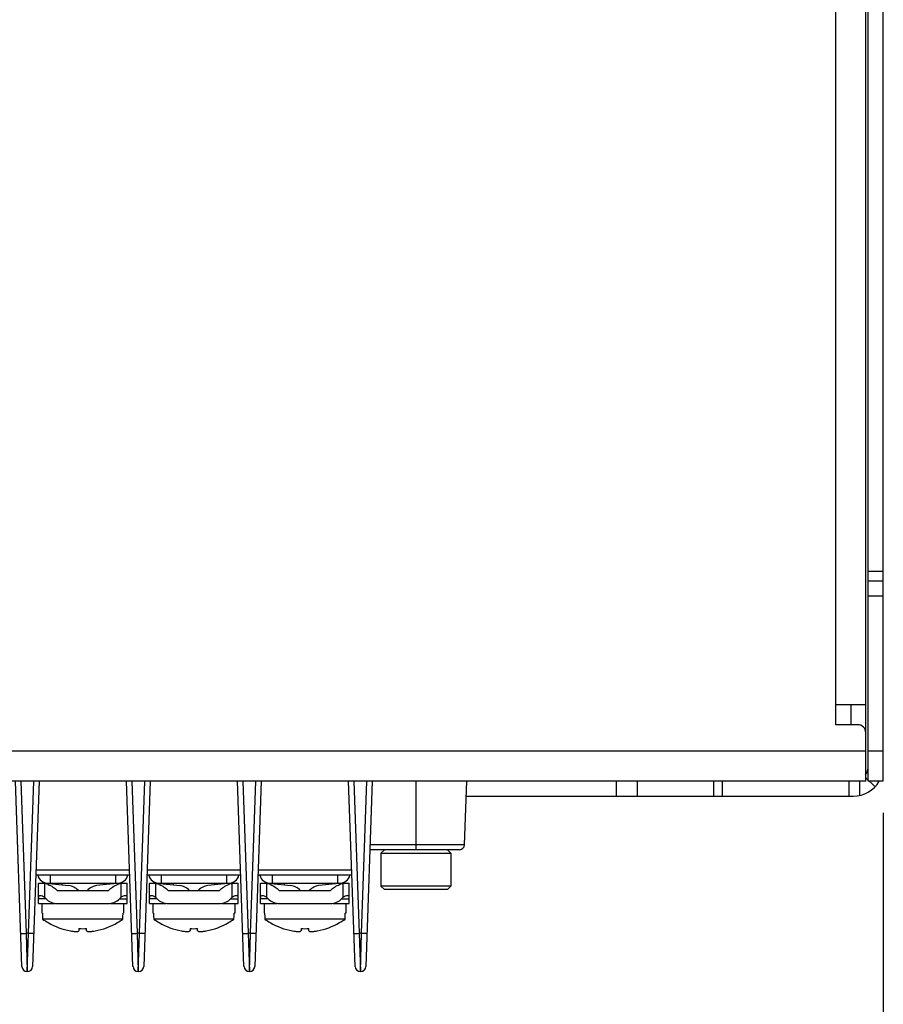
# Model space of a CAD drawing. Header units: inches. Extents: x 0 to 34, y 0 to 22.
# Tile 110 of 127: x 20.6 to 22.3, y 2.6 to 4.5. Entities that reach past the tile are written whole.
import ezdxf

# ---------------------------------------------------------------- set-up
doc = ezdxf.new("R2010")
doc.units = ezdxf.units.IN
doc.header["$LTSCALE"] = 1.87
doc.header["$MEASUREMENT"] = 0
doc.layers.get('0').update_dxf_attribs({"linetype": 'CONTINUOUS'})
doc.layers.add('DIMENSIONS', color=7, linetype='CONTINUOUS')
doc.styles.get("Standard").update_dxf_attribs({"font": 'txt', "width": 0.8})
doc.dimstyles.new('DIMSTYLE_1', dxfattribs={"dimtxt": 0.125, "dimasz": 0.18, "dimexe": 0.125, "dimexo": 0.0625, "dimgap": 0.0625, "dimtad": 0, "dimtih": 1, "dimtoh": 1, "dimlfac": 2, "dimzin": 4, "dimdsep": 46, "dimtxsty": 'STANDARD', "dimblk": '_FILLED', "dimblk1": '_FILLED', "dimblk2": '_FILLED', "dimcen": 0.09, "dimadec": 0, "dimazin": 0, "dimtfac": 1, "dimtofl": 0, "dimtmove": 0, "dimatfit": 3, "dimldrblk": '_FILLED', "dimfxl": 1, "dimtolj": 1, "dimtzin": 4, "dimarcsym": 0})

# ---------------------------------------------------------------- blocks, each defined once
blk = doc.blocks.new('_FILLED')
at = {"color": 0, "linetype": 'BYBLOCK'}
blk.add_solid([(0, 0), (-1, 0.174), (-1, -0.174)], dxfattribs=at)
blk = doc.blocks.new('*D9')
at = {"layer": 'DIMENSIONS', "color": 2, "linetype": 'CONTINUOUS'}
for p, q in [((13.6224, 3.3662), (13.6224, 0.9024)), ((22.2839, 2.9529), (22.2839, 0.9024)), ((13.6224, 1.0274), (17.1282, 1.0274)), ((22.2839, 1.0274), (18.7782, 1.0274))]:
    blk.add_line(p, q, dxfattribs=at)
at = {"layer": 'DIMENSIONS', "color": 2, "linetype": 'CONTINUOUS', "xscale": 0.18, "yscale": 0.18, "zscale": 0.18, "rotation": 180}
blk.add_blockref('_FILLED', (13.6224, 1.0274), dxfattribs=at)
at = {"layer": 'DIMENSIONS', "color": 2, "linetype": 'CONTINUOUS', "xscale": 0.18, "yscale": 0.18, "zscale": 0.18}
blk.add_blockref('_FILLED', (22.2839, 1.0274), dxfattribs=at)
at = {"layer": 'DIMENSIONS', "color": 2, "linetype": 'CONTINUOUS', "insert": (17.9532, 1.0899), "char_height": 0.125, "width": 1.525, "attachment_point": 2, "line_spacing_factor": 0.9}
blk.add_mtext('440.00{\\Ftxt.shx;\\W1.000000;\\H0.125000; }[17.323]', dxfattribs=at)

msp = doc.modelspace()

# ---------------------------------------------------------------- linework, layer by layer
at = {"color": 7, "linetype": 'CONTINUOUS'}
for p, q in [((22.28386, 3.01536), (22.28386, 11.60788)), ((22.19036, 3.12658), (22.19036, 11.57245)), ((22.24941, 3.01536), (22.24941, 11.57245)), ((22.25434, 3.42874), (22.28386, 3.42874)), ((22.28386, 3.40906), (22.25434, 3.40906)), ((22.28386, 3.37953), (22.25434, 3.37953)), ((22.24941, 3.16595), (22.19036, 3.16595)), ((22.23367, 3.12658), (22.19036, 3.12658)), ((22.24941, 3.07441), (13.65689, 3.07441)), ((22.28386, 3.07441), (22.25434, 3.07441)), ((22.24941, 3.01536), (13.65689, 3.01536)), ((20.58712, 2.65048), (20.57438, 3.01536)), ((20.58487, 3.01536), (20.59533, 2.71564)), ((20.6001, 2.71564), (20.61057, 3.01536)), ((20.62105, 3.01536), (20.60831, 2.65048)), ((20.80587, 2.65048), (20.79313, 3.01536)), ((20.80362, 3.01536), (20.81408, 2.71564)), ((20.81885, 2.71564), (20.82932, 3.01536)), ((20.8398, 3.01536), (20.82706, 2.65048)), ((21.02462, 2.65048), (21.01188, 3.01536)), ((21.02237, 3.01536), (21.03283, 2.71564)), ((21.0376, 2.71564), (21.04807, 3.01536)), ((21.05855, 3.01536), (21.04581, 2.65048)), ((21.24337, 2.65048), (21.23063, 3.01536)), ((21.24112, 3.01536), (21.25158, 2.71564)), ((21.25635, 2.71564), (21.26682, 3.01536)), ((21.2773, 3.01536), (21.26456, 2.65048)), ((21.36334, 3.01536), (21.36334, 2.88036)), ((21.45896, 2.89001), (21.46334, 3.01536)), ((21.75743, 3.01536), (21.75743, 2.98583)), ((21.79919, 3.01536), (21.79919, 2.98583)), ((21.94922, 3.01536), (21.94922, 2.98583)), ((21.96651, 3.01536), (21.96651, 2.98583)), ((22.21616, 3.01536), (22.21616, 2.98583)), ((22.23704, 3.01536), (22.23704, 2.98711)), ((22.26767, 3.00426), (22.24941, 3.02157)), ((22.28386, 3.01536), (22.25434, 3.01536)), ((21.46231, 2.98583), (22.22481, 2.98583)), ((21.45896, 2.89001), (21.27292, 2.89001)), ((21.44897, 2.88036), (21.27259, 2.88036)), ((21.30133, 2.88036), (21.29444, 2.87347)), ((21.29444, 2.87347), (21.43224, 2.87347)), ((21.29444, 2.87347), (21.29444, 2.80851)), ((21.43224, 2.87347), (21.42535, 2.88036)), ((21.43224, 2.87347), (21.43224, 2.80851)), ((20.79925, 2.84001), (20.61493, 2.84001)), ((21.018, 2.84001), (20.83368, 2.84001)), ((21.23675, 2.84001), (21.05243, 2.84001)), ((20.79959, 2.83036), (20.61459, 2.83036)), ((20.61978, 2.81436), (20.61958, 2.8138)), ((20.61958, 2.77436), (20.61958, 2.8138)), ((20.61978, 2.81436), (20.63365, 2.81436)), ((20.63208, 2.8138), (20.62984, 2.81436)), ((20.63208, 2.78603), (20.63208, 2.8138)), ((20.63364, 2.81436), (20.67986, 2.80967)), ((20.63868, 2.81436), (20.7755, 2.81436)), ((20.64268, 2.83036), (20.64268, 2.81436)), ((20.66609, 2.81436), (20.66609, 2.81107)), ((20.78055, 2.81436), (20.73434, 2.80968)), ((20.74809, 2.81436), (20.74809, 2.81107)), ((20.7715, 2.83036), (20.7715, 2.81436)), ((20.78053, 2.81436), (20.7944, 2.81436)), ((20.78434, 2.81436), (20.7821, 2.8138)), ((20.7821, 2.8138), (20.7821, 2.78603)), ((20.7946, 2.8138), (20.7944, 2.81436)), ((20.7946, 2.77436), (20.7946, 2.8138)), ((21.01834, 2.83036), (20.83334, 2.83036)), ((20.83853, 2.81436), (20.83833, 2.8138)), ((20.83833, 2.77436), (20.83833, 2.8138)), ((20.83853, 2.81436), (20.8524, 2.81436)), ((20.85083, 2.8138), (20.84859, 2.81436)), ((20.85083, 2.78603), (20.85083, 2.8138)), ((20.85239, 2.81436), (20.89861, 2.80967)), ((20.85743, 2.81436), (20.99425, 2.81436)), ((20.86143, 2.83036), (20.86143, 2.81436)), ((20.88484, 2.81436), (20.88484, 2.81107)), ((20.9993, 2.81436), (20.95309, 2.80968)), ((20.96684, 2.81436), (20.96684, 2.81107)), ((20.99025, 2.83036), (20.99025, 2.81436)), ((20.99928, 2.81436), (21.01315, 2.81436)), ((21.00309, 2.81436), (21.00085, 2.8138)), ((21.00085, 2.8138), (21.00085, 2.78603)), ((21.01335, 2.8138), (21.01315, 2.81436)), ((21.01335, 2.77436), (21.01335, 2.8138)), ((21.23709, 2.83036), (21.05209, 2.83036)), ((21.05728, 2.81436), (21.05708, 2.8138)), ((21.05708, 2.77436), (21.05708, 2.8138)), ((21.05728, 2.81436), (21.07115, 2.81436)), ((21.06958, 2.8138), (21.06734, 2.81436)), ((21.06958, 2.78603), (21.06958, 2.8138)), ((21.07114, 2.81436), (21.11736, 2.80967)), ((21.07618, 2.81436), (21.213, 2.81436)), ((21.08018, 2.83036), (21.08018, 2.81436)), ((21.10359, 2.81436), (21.10359, 2.81107)), ((21.21805, 2.81436), (21.17184, 2.80968)), ((21.18559, 2.81436), (21.18559, 2.81107)), ((21.209, 2.83036), (21.209, 2.81436)), ((21.21803, 2.81436), (21.2319, 2.81436)), ((21.22184, 2.81436), (21.2196, 2.8138)), ((21.2196, 2.8138), (21.2196, 2.78603)), ((21.2321, 2.8138), (21.2319, 2.81436)), ((21.2321, 2.77436), (21.2321, 2.8138)), ((20.65638, 2.80006), (20.75781, 2.80006)), ((20.87513, 2.80006), (20.97656, 2.80006)), ((21.09388, 2.80006), (21.19531, 2.80006)), ((21.43224, 2.80851), (21.29444, 2.80851)), ((21.30133, 2.80162), (21.29444, 2.80851)), ((21.42535, 2.80162), (21.30133, 2.80162)), ((21.43224, 2.80851), (21.42535, 2.80162)), ((20.63475, 2.78361), (20.61958, 2.78361)), ((20.61958, 2.77436), (20.65239, 2.77436)), ((20.62659, 2.77436), (20.62659, 2.75536)), ((20.65781, 2.77436), (20.75637, 2.77436)), ((20.7618, 2.77436), (20.7946, 2.77436)), ((20.77943, 2.78361), (20.7946, 2.78361)), ((20.78759, 2.77436), (20.78759, 2.75536)), ((20.8535, 2.78361), (20.83833, 2.78361)), ((20.83833, 2.77436), (20.87114, 2.77436)), ((20.84534, 2.77436), (20.84534, 2.75536)), ((20.87656, 2.77436), (20.97512, 2.77436)), ((20.98055, 2.77436), (21.01335, 2.77436)), ((20.99818, 2.78361), (21.01335, 2.78361)), ((21.00634, 2.77436), (21.00634, 2.75536)), ((21.07225, 2.78361), (21.05708, 2.78361)), ((21.05708, 2.77436), (21.08989, 2.77436)), ((21.06409, 2.77436), (21.06409, 2.75536)), ((21.09531, 2.77436), (21.19387, 2.77436)), ((21.1993, 2.77436), (21.2321, 2.77436)), ((21.21693, 2.78361), (21.2321, 2.78361)), ((21.22509, 2.77436), (21.22509, 2.75536)), ((20.62773, 2.75536), (20.62659, 2.75536)), ((20.62773, 2.75536), (20.62778, 2.75406)), ((20.62778, 2.75406), (20.62785, 2.75276)), ((20.78633, 2.75276), (20.7864, 2.75406)), ((20.7864, 2.75406), (20.78645, 2.75536)), ((20.78759, 2.75536), (20.78645, 2.75536)), ((20.84648, 2.75536), (20.84534, 2.75536)), ((20.84648, 2.75536), (20.84653, 2.75406)), ((20.84653, 2.75406), (20.8466, 2.75276)), ((21.00508, 2.75276), (21.00515, 2.75406)), ((21.00515, 2.75406), (21.0052, 2.75536)), ((21.00634, 2.75536), (21.0052, 2.75536)), ((21.06523, 2.75536), (21.06409, 2.75536)), ((21.06523, 2.75536), (21.06528, 2.75406)), ((21.06528, 2.75406), (21.06535, 2.75276)), ((21.22383, 2.75276), (21.2239, 2.75406)), ((21.2239, 2.75406), (21.22395, 2.75536)), ((21.22509, 2.75536), (21.22395, 2.75536)), ((20.62785, 2.75276), (20.62789, 2.75146)), ((20.62789, 2.75146), (20.6279, 2.75017)), ((20.6279, 2.75017), (20.62807, 2.74369)), ((20.78612, 2.74369), (20.62807, 2.74369)), ((20.78612, 2.74369), (20.78628, 2.75017)), ((20.78628, 2.75017), (20.78629, 2.75146)), ((20.78629, 2.75146), (20.78633, 2.75276)), ((20.8466, 2.75276), (20.84664, 2.75146)), ((20.84664, 2.75146), (20.84665, 2.75017)), ((20.84665, 2.75017), (20.84682, 2.74369)), ((21.00487, 2.74369), (20.84682, 2.74369)), ((21.00487, 2.74369), (21.00503, 2.75017)), ((21.00503, 2.75017), (21.00504, 2.75146)), ((21.00504, 2.75146), (21.00508, 2.75276)), ((21.06535, 2.75276), (21.06539, 2.75146)), ((21.06539, 2.75146), (21.0654, 2.75017)), ((21.0654, 2.75017), (21.06557, 2.74369)), ((21.22362, 2.74369), (21.06557, 2.74369)), ((21.22362, 2.74369), (21.22378, 2.75017)), ((21.22378, 2.75017), (21.22379, 2.75146)), ((21.22379, 2.75146), (21.22383, 2.75276)), ((20.6001, 2.71564), (20.59533, 2.71564)), ((20.59533, 2.71564), (20.59772, 2.64036)), ((20.59772, 2.64036), (20.6001, 2.71564)), ((20.69959, 2.72498), (20.69959, 2.72085)), ((20.71459, 2.72085), (20.71459, 2.72498)), ((20.81885, 2.71564), (20.81408, 2.71564)), ((20.81408, 2.71564), (20.81647, 2.64036)), ((20.81647, 2.64036), (20.81885, 2.71564)), ((20.91834, 2.72498), (20.91834, 2.72085)), ((20.93334, 2.72085), (20.93334, 2.72498)), ((21.0376, 2.71564), (21.03283, 2.71564)), ((21.03283, 2.71564), (21.03522, 2.64036)), ((21.03522, 2.64036), (21.0376, 2.71564)), ((21.13709, 2.72498), (21.13709, 2.72085)), ((21.15209, 2.72085), (21.15209, 2.72498)), ((21.25635, 2.71564), (21.25158, 2.71564)), ((21.25158, 2.71564), (21.25397, 2.64036)), ((21.25397, 2.64036), (21.25635, 2.71564))]:
    msp.add_line(p, q, dxfattribs=at)
at = {"color": 3, "linetype": 'CONTINUOUS'}
for p, q in [((22.25434, 3.01536), (22.25434, 11.57835)), ((22.21989, 3.16595), (22.21989, 3.12658))]:
    msp.add_line(p, q, dxfattribs=at)
at = {"color": 7, "linetype": 'CONTINUOUS'}
for centre, radius, start, end in [((22.23367, 3.11083), 0.01575, 0, 90), ((22.22481, 3.04489), 0.05906, 270, 329.96215), ((21.44897, 2.89036), 0.01, 270, 358), ((20.63868, 2.83536), 0.021, 193.77415, 270), ((20.61702, 2.75537), 0.06034, 72.16728, 75.54657), ((20.61767, 2.75739), 0.05822, 68.78395, 72.16778), ((20.7755, 2.83536), 0.021, 270, 346.22585), ((20.79661, 2.75711), 0.05852, 107.83782, 110.27258), ((20.79705, 2.75574), 0.05995, 105.72493, 107.83924), ((20.79732, 2.75478), 0.06095, 104.4617, 105.72738), ((20.85743, 2.83536), 0.021, 193.77415, 270), ((20.83577, 2.75537), 0.06034, 72.16728, 75.54657), ((20.83642, 2.75739), 0.05822, 68.78395, 72.16778), ((20.99425, 2.83536), 0.021, 270, 346.22585), ((21.01536, 2.75711), 0.05852, 107.83782, 110.27258), ((21.0158, 2.75574), 0.05995, 105.72493, 107.83924), ((21.01607, 2.75478), 0.06095, 104.4617, 105.72738), ((21.07618, 2.83536), 0.021, 193.77415, 270), ((21.05452, 2.75537), 0.06034, 72.16728, 75.54657), ((21.05517, 2.75739), 0.05822, 68.78395, 72.16778), ((21.213, 2.83536), 0.021, 270, 346.22585), ((21.23411, 2.75711), 0.05852, 107.83782, 110.27258), ((21.23455, 2.75574), 0.05995, 105.72493, 107.83924), ((21.23482, 2.75478), 0.06095, 104.4617, 105.72738), ((20.79623, 2.75815), 0.05741, 110.27732, 111.22697), ((21.01498, 2.75815), 0.05741, 110.27732, 111.22697), ((21.23373, 2.75815), 0.05741, 110.27732, 111.22697), ((20.70662, 2.85281), 0.13445, 234.25108, 239.70464), ((20.70757, 2.85281), 0.13445, 300.29536, 305.74892), ((20.92537, 2.85281), 0.13445, 234.25108, 239.70464), ((20.92632, 2.85281), 0.13445, 300.29536, 305.74892), ((21.14412, 2.85281), 0.13445, 234.25108, 239.70464), ((21.14507, 2.85281), 0.13445, 300.29536, 305.74892), ((20.70706, 2.85382), 0.13556, 259.74155, 261.52953), ((20.69496, 2.77258), 0.05342, 261.52948, 262.71004), ((20.70709, 2.88529), 0.16049, 267.32143, 272.67857), ((20.7193, 2.77203), 0.05286, 276.11992, 278.47841), ((20.70712, 2.85382), 0.13556, 278.47047, 280.25845), ((20.92581, 2.85382), 0.13556, 259.74155, 261.52953), ((20.91371, 2.77258), 0.05342, 261.52948, 262.71004), ((20.92584, 2.88529), 0.16049, 267.32143, 272.67857), ((20.93805, 2.77203), 0.05286, 276.11992, 278.47841), ((20.92587, 2.85382), 0.13556, 278.47047, 280.25845), ((21.14456, 2.85382), 0.13556, 259.74155, 261.52953), ((21.13246, 2.77258), 0.05342, 261.52948, 262.71004), ((21.14459, 2.88529), 0.16049, 267.32143, 272.67857), ((21.1568, 2.77203), 0.05286, 276.11992, 278.47841), ((21.14462, 2.85382), 0.13556, 278.47047, 280.25845), ((20.59783, 2.65085), 0.01049, 182, 358), ((20.81658, 2.65085), 0.01049, 182, 358), ((21.03533, 2.65085), 0.01049, 182, 358), ((21.25408, 2.65085), 0.01049, 182, 358)]:
    msp.add_arc(centre, radius, start, end, dxfattribs=at)
at = {"color": 3, "linetype": 'CONTINUOUS'}
msp.add_arc((22.22481, 3.04489), 0.02953, 323.96799, 352.56628, dxfattribs=at)
at = {"color": 7, "linetype": 'CONTINUOUS'}
for centre, major_axis, start_param, end_param in [((20.61958, 2.77719), (0.01768, 0), 0.5390755, 0.7853982), ((20.65781, 2.79336), (0.02687, 0), -2.6025172, -1.5707963), ((20.75637, 2.79336), (0.02687, 0), -1.5707963, -0.5390755), ((20.7946, 2.77719), (0.01768, 0), 2.3561945, 2.6025172), ((20.83833, 2.77719), (0.01768, 0), 0.5390755, 0.7853982), ((20.87656, 2.79336), (0.02687, 0), -2.6025172, -1.5707963), ((20.97512, 2.79336), (0.02687, 0), -1.5707963, -0.5390755), ((21.01335, 2.77719), (0.01768, 0), 2.3561945, 2.6025172), ((21.05708, 2.77719), (0.01768, 0), 0.5390755, 0.7853982), ((21.09531, 2.79336), (0.02687, 0), -2.6025172, -1.5707963), ((21.19387, 2.79336), (0.02687, 0), -1.5707963, -0.5390755), ((21.2321, 2.77719), (0.01768, 0), 2.3561945, 2.6025172)]:
    msp.add_ellipse(centre, major_axis=major_axis, ratio=0.7071068, start_param=start_param, end_param=end_param, dxfattribs=at)
for points in [[(20.63874, 2.81166), (20.6453, 2.80912), (20.65162, 2.80524), (20.65638, 2.80006)], [(20.75781, 2.80006), (20.76256, 2.80524), (20.76888, 2.80912), (20.77544, 2.81166)], [(20.85749, 2.81166), (20.86405, 2.80912), (20.87037, 2.80524), (20.87513, 2.80006)], [(20.97656, 2.80006), (20.98131, 2.80524), (20.98763, 2.80912), (20.99419, 2.81166)], [(21.07624, 2.81166), (21.0828, 2.80912), (21.08912, 2.80524), (21.09388, 2.80006)], [(21.19531, 2.80006), (21.20006, 2.80524), (21.20638, 2.80912), (21.21294, 2.81166)], [(20.63879, 2.73672), (20.65233, 2.72881), (20.66749, 2.72322), (20.68292, 2.72043)], [(20.73127, 2.72043), (20.74669, 2.72322), (20.76185, 2.72881), (20.77539, 2.73672)], [(20.85754, 2.73672), (20.87108, 2.72881), (20.88624, 2.72322), (20.90167, 2.72043)], [(20.95002, 2.72043), (20.96544, 2.72322), (20.9806, 2.72881), (20.99414, 2.73672)], [(21.07629, 2.73672), (21.08983, 2.72881), (21.10499, 2.72322), (21.12042, 2.72043)], [(21.16877, 2.72043), (21.18419, 2.72322), (21.19935, 2.72881), (21.21289, 2.73672)]]:
    msp.add_open_spline(points, degree=3, dxfattribs=at)
for points, knots in [([(20.69849, 2.80006), (20.69567, 2.8026), (20.68987, 2.80678), (20.68302, 2.80935), (20.67972, 2.80969)], [0, 0, 0, 0, 0.533881, 1, 1, 1, 1]), ([(20.73445, 2.80969), (20.73115, 2.80935), (20.72431, 2.80678), (20.71851, 2.8026), (20.71569, 2.80006)], [0, 0, 0, 0, 0.4661961, 1, 1, 1, 1]), ([(20.91724, 2.80006), (20.91442, 2.8026), (20.90862, 2.80678), (20.90177, 2.80935), (20.89847, 2.80969)], [0, 0, 0, 0, 0.533881, 1, 1, 1, 1]), ([(20.9532, 2.80969), (20.9499, 2.80935), (20.94306, 2.80678), (20.93726, 2.8026), (20.93444, 2.80006)], [0, 0, 0, 0, 0.4661961, 1, 1, 1, 1]), ([(21.13599, 2.80006), (21.13317, 2.8026), (21.12737, 2.80678), (21.12052, 2.80935), (21.11722, 2.80969)], [0, 0, 0, 0, 0.533881, 1, 1, 1, 1]), ([(21.17195, 2.80969), (21.16865, 2.80935), (21.16181, 2.80678), (21.15601, 2.8026), (21.15319, 2.80006)], [0, 0, 0, 0, 0.4661961, 1, 1, 1, 1]), ([(20.62324, 2.78968), (20.62224, 2.78968), (20.62007, 2.78907), (20.61958, 2.78694), (20.61958, 2.78603)], [0, 0, 0, 0, 0.5240005, 1, 1, 1, 1]), ([(20.63208, 2.78603), (20.63066, 2.78703), (20.6279, 2.78868), (20.62473, 2.78969), (20.62324, 2.78968)], [0, 0, 0, 0, 0.5400458, 1, 1, 1, 1]), ([(20.79094, 2.78968), (20.78946, 2.78968), (20.78628, 2.78868), (20.78352, 2.78703), (20.7821, 2.78603)], [0, 0, 0, 0, 0.4600083, 1, 1, 1, 1]), ([(20.7946, 2.78603), (20.7946, 2.78694), (20.79411, 2.78907), (20.79194, 2.78969), (20.79094, 2.78968)], [0, 0, 0, 0, 0.4759517, 1, 1, 1, 1]), ([(20.84199, 2.78968), (20.84099, 2.78968), (20.83882, 2.78907), (20.83833, 2.78694), (20.83833, 2.78603)], [0, 0, 0, 0, 0.5240005, 1, 1, 1, 1]), ([(20.85083, 2.78603), (20.84941, 2.78703), (20.84665, 2.78868), (20.84348, 2.78969), (20.84199, 2.78968)], [0, 0, 0, 0, 0.5400458, 1, 1, 1, 1]), ([(21.00969, 2.78968), (21.00821, 2.78968), (21.00503, 2.78868), (21.00227, 2.78703), (21.00085, 2.78603)], [0, 0, 0, 0, 0.4600083, 1, 1, 1, 1]), ([(21.01335, 2.78603), (21.01335, 2.78694), (21.01286, 2.78907), (21.01069, 2.78969), (21.00969, 2.78968)], [0, 0, 0, 0, 0.4759517, 1, 1, 1, 1]), ([(21.06074, 2.78968), (21.05974, 2.78968), (21.05757, 2.78907), (21.05708, 2.78694), (21.05708, 2.78603)], [0, 0, 0, 0, 0.5240005, 1, 1, 1, 1]), ([(21.06958, 2.78603), (21.06816, 2.78703), (21.0654, 2.78868), (21.06223, 2.78969), (21.06074, 2.78968)], [0, 0, 0, 0, 0.5400458, 1, 1, 1, 1]), ([(21.22844, 2.78968), (21.22696, 2.78968), (21.22378, 2.78868), (21.22102, 2.78703), (21.2196, 2.78603)], [0, 0, 0, 0, 0.4600083, 1, 1, 1, 1]), ([(21.2321, 2.78603), (21.2321, 2.78694), (21.23161, 2.78907), (21.22944, 2.78969), (21.22844, 2.78968)], [0, 0, 0, 0, 0.4759517, 1, 1, 1, 1]), ([(20.58485, 2.71564), (20.58485, 2.71557), (20.58522, 2.71558), (20.58568, 2.7155), (20.58671, 2.7155), (20.58864, 2.71547), (20.59159, 2.71552), (20.59405, 2.71559), (20.59533, 2.71564)], [0, 0, 0, 0, 0.0179112, 0.071613, 0.1647206, 0.2941218, 0.6325113, 1, 1, 1, 1]), ([(20.61059, 2.71564), (20.61058, 2.71557), (20.61021, 2.71558), (20.60976, 2.7155), (20.60872, 2.7155), (20.6068, 2.71547), (20.60385, 2.71552), (20.60139, 2.71559), (20.6001, 2.71564)], [0, 0, 0, 0, 0.0179112, 0.0716131, 0.1647206, 0.2941218, 0.6325113, 1, 1, 1, 1]), ([(20.68818, 2.71959), (20.69087, 2.71925), (20.69452, 2.71912), (20.69831, 2.71952), (20.69959, 2.72042), (20.69959, 2.72085)], [0, 0, 0, 0, 0.6819818, 0.8928541, 1, 1, 1, 1]), ([(20.71459, 2.72085), (20.71459, 2.72046), (20.7157, 2.71959), (20.71917, 2.71914), (20.72248, 2.7192), (20.72493, 2.71947)], [0, 0, 0, 0, 0.1086623, 0.316764, 1, 1, 1, 1]), ([(20.8036, 2.71564), (20.8036, 2.71557), (20.80397, 2.71558), (20.80443, 2.7155), (20.80546, 2.7155), (20.80739, 2.71547), (20.81034, 2.71552), (20.8128, 2.71559), (20.81408, 2.71564)], [0, 0, 0, 0, 0.0179112, 0.071613, 0.1647206, 0.2941218, 0.6325113, 1, 1, 1, 1]), ([(20.82934, 2.71564), (20.82933, 2.71557), (20.82896, 2.71558), (20.82851, 2.7155), (20.82747, 2.7155), (20.82555, 2.71547), (20.8226, 2.71552), (20.82014, 2.71559), (20.81885, 2.71564)], [0, 0, 0, 0, 0.0179112, 0.0716131, 0.1647206, 0.2941218, 0.6325113, 1, 1, 1, 1]), ([(20.90693, 2.71959), (20.90962, 2.71925), (20.91327, 2.71912), (20.91706, 2.71952), (20.91834, 2.72042), (20.91834, 2.72085)], [0, 0, 0, 0, 0.6819818, 0.8928541, 1, 1, 1, 1]), ([(20.93334, 2.72085), (20.93334, 2.72046), (20.93445, 2.71959), (20.93792, 2.71914), (20.94123, 2.7192), (20.94368, 2.71947)], [0, 0, 0, 0, 0.1086623, 0.316764, 1, 1, 1, 1]), ([(21.02235, 2.71564), (21.02235, 2.71557), (21.02272, 2.71558), (21.02318, 2.7155), (21.02421, 2.7155), (21.02614, 2.71547), (21.02909, 2.71552), (21.03155, 2.71559), (21.03283, 2.71564)], [0, 0, 0, 0, 0.0179112, 0.071613, 0.1647206, 0.2941218, 0.6325113, 1, 1, 1, 1]), ([(21.04809, 2.71564), (21.04808, 2.71557), (21.04771, 2.71558), (21.04726, 2.7155), (21.04622, 2.7155), (21.0443, 2.71547), (21.04135, 2.71552), (21.03889, 2.71559), (21.0376, 2.71564)], [0, 0, 0, 0, 0.0179112, 0.0716131, 0.1647206, 0.2941218, 0.6325113, 1, 1, 1, 1]), ([(21.12568, 2.71959), (21.12837, 2.71925), (21.13202, 2.71912), (21.13581, 2.71952), (21.13709, 2.72042), (21.13709, 2.72085)], [0, 0, 0, 0, 0.6819818, 0.8928541, 1, 1, 1, 1]), ([(21.15209, 2.72085), (21.15209, 2.72046), (21.1532, 2.71959), (21.15667, 2.71914), (21.15998, 2.7192), (21.16243, 2.71947)], [0, 0, 0, 0, 0.1086623, 0.316764, 1, 1, 1, 1]), ([(21.2411, 2.71564), (21.2411, 2.71557), (21.24147, 2.71558), (21.24193, 2.7155), (21.24296, 2.7155), (21.24489, 2.71547), (21.24784, 2.71552), (21.2503, 2.71559), (21.25158, 2.71564)], [0, 0, 0, 0, 0.0179112, 0.071613, 0.1647206, 0.2941218, 0.6325113, 1, 1, 1, 1]), ([(21.26684, 2.71564), (21.26683, 2.71557), (21.26646, 2.71558), (21.26601, 2.7155), (21.26497, 2.7155), (21.26305, 2.71547), (21.2601, 2.71552), (21.25764, 2.71559), (21.25635, 2.71564)], [0, 0, 0, 0, 0.0179112, 0.0716131, 0.1647206, 0.2941218, 0.6325113, 1, 1, 1, 1])]:
    msp.add_open_spline(points, degree=3, knots=knots, dxfattribs=at)

# ---------------------------------------------------------------- dimensions: what is measured, and where the dimension line sits
at = {"layer": 'DIMENSIONS', "color": 2, "linetype": 'CONTINUOUS'}
dim = msp.add_linear_dim(base=(22.28386, 1.02735), p1=(13.62245, 3.42874), p2=(22.28386, 3.01536), dimstyle='DIMSTYLE_1', dxfattribs=at)
dim.commit()
dim.dimension.update_dxf_attribs({"geometry": '*D9', "text_midpoint": (17.95315, 1.02735), "dimtype": 160})

doc.saveas('drawing.dxf')
